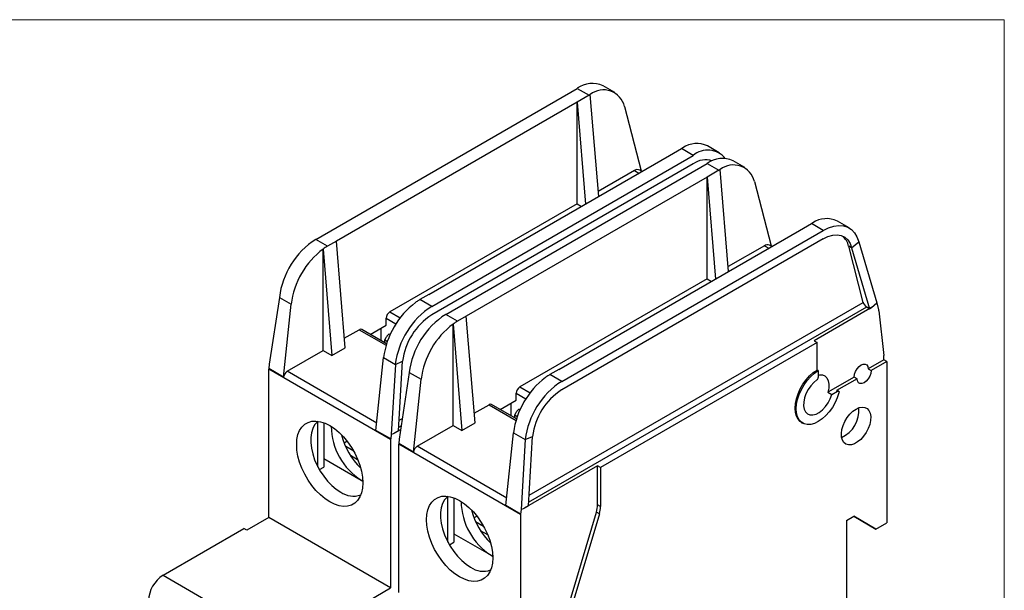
# Model space of a CAD drawing. Header units: inches. Extents: x 0 to 17, y 0 to 11.
# Tile 10 of 10: x 13.3 to 17, y 8.8 to 11. Entities that reach past the tile are written whole.
import ezdxf

# ---------------------------------------------------------------- set-up
doc = ezdxf.new("R2010")
doc.units = ezdxf.units.IN
doc.header["$MEASUREMENT"] = 0
doc.linetypes.add('SLD-Solid', pattern=[0])
doc.layers.add('SLD-DEFPOINTS', color=7, linetype='Continuous')

# ---------------------------------------------------------------- blocks, each defined once
blk = doc.blocks.new('Block2')
at = {"color": 7, "linetype": 'SLD-Solid', "lineweight": 18}
for p, q in [((17, 11), (0, 11)), ((17, 0), (17, 11))]:
    blk.add_line(p, q, dxfattribs=at)

msp = doc.modelspace()

# ---------------------------------------------------------------- linework, layer by layer
for p, q in [((14.3887, 10.1673), (15.3805, 10.7398)), ((15.3805, 10.7398), (15.425, 10.7141)), ((15.5234, 10.7239), (15.4789, 10.7496)), ((15.3798, 10.688), (14.4667, 10.1609)), ((15.425, 10.7141), (15.3798, 10.688)), ((15.3798, 10.3022), (15.3798, 10.688)), ((15.3798, 10.688), (15.4116, 10.3014)), ((15.4618, 10.3303), (15.4299, 10.7168)), ((15.5598, 10.6713), (15.6224, 10.4267)), ((15.7305, 10.4855), (15.7758, 10.5116)), ((15.8203, 10.4859), (15.7758, 10.5116)), ((15.9187, 10.4957), (15.8742, 10.5214)), ((14.8174, 9.9584), (15.7305, 10.4855)), ((14.8285, 9.9134), (15.8203, 10.4859)), ((16.0162, 10.4394), (15.9716, 10.4651)), ((15.8203, 10.4538), (14.8285, 9.8812)), ((14.8814, 9.8828), (15.8732, 10.4554)), ((15.5974, 10.4279), (15.4602, 10.3487)), ((15.5974, 10.4279), (15.614, 10.4183)), ((15.6256, 10.4249), (15.6171, 10.4298)), ((15.9178, 10.4297), (15.8725, 10.4035)), ((15.8732, 10.4554), (15.9178, 10.4297)), ((15.9545, 10.0459), (15.9226, 10.4324)), ((15.8725, 10.4035), (14.9594, 9.8764)), ((15.8725, 10.0178), (15.8725, 10.4035)), ((15.8725, 10.4035), (15.9044, 10.017)), ((16.0525, 10.3868), (16.1152, 10.1423)), ((15.3798, 10.3022), (14.6699, 9.8924)), ((15.3798, 10.3022), (15.3964, 10.2926)), ((16.4115, 10.2112), (16.3669, 10.2369)), ((15.3102, 9.6739), (16.2233, 10.2011)), ((15.3213, 9.6289), (16.3131, 10.2015)), ((16.2233, 10.2011), (16.2685, 10.2272)), ((16.3131, 10.2015), (16.2685, 10.2272)), ((14.4332, 10.1416), (14.3887, 10.1673)), ((14.4667, 10.1609), (14.4332, 10.1416)), ((14.5001, 9.7558), (14.4667, 10.1609)), ((16.3131, 10.1693), (15.3213, 9.5968)), ((16.4209, 10.1351), (16.4479, 10.1586)), ((16.4479, 10.1586), (16.5168, 9.9265)), ((14.4165, 9.7462), (14.4165, 10.1308)), ((14.4165, 10.1308), (14.4166, 10.1307)), ((14.4166, 10.1307), (14.4499, 9.7269)), ((16.0901, 10.1434), (15.953, 10.0642)), ((16.0901, 10.1434), (16.1068, 10.1338)), ((16.1183, 10.1405), (16.1098, 10.1454)), ((16.4643, 9.9287), (16.4098, 10.1415)), ((16.4209, 10.1351), (16.4098, 10.1415)), ((16.4209, 10.1351), (16.4893, 9.9047)), ((15.8725, 10.0178), (15.1626, 9.608)), ((15.8725, 10.0178), (15.8892, 10.0082)), ((14.2506, 9.9473), (14.2124, 9.6944)), ((14.2506, 9.9473), (14.2952, 9.9216)), ((14.8174, 9.9584), (14.784, 9.9391)), ((14.8285, 9.9134), (14.784, 9.9391)), ((14.2663, 9.6454), (14.2952, 9.9216)), ((14.7672, 9.9283), (14.7673, 9.9283)), ((14.7672, 9.9283), (14.7672, 9.9282)), ((15.1958, 9.1707), (16.4783, 9.9111)), ((15.1974, 9.1974), (16.4643, 9.9287)), ((16.4966, 9.9088), (16.279, 9.7831)), ((16.4783, 9.9111), (16.4893, 9.9047)), ((16.4893, 9.9047), (16.4966, 9.9088)), ((16.4966, 9.9088), (16.5168, 9.9265)), ((16.5168, 9.9265), (16.5235, 9.9002)), ((16.5242, 9.8965), (16.5434, 9.7269)), ((14.656, 9.8426), (14.656, 9.8683)), ((14.656, 9.8683), (14.6928, 9.8471)), ((14.6699, 9.8924), (14.7087, 9.87)), ((14.926, 9.8571), (14.8814, 9.8828)), ((14.9594, 9.8764), (14.926, 9.8571)), ((14.9928, 9.4714), (14.9594, 9.8764)), ((14.497, 9.7926), (14.553, 9.8249)), ((14.553, 9.8249), (14.6554, 9.7658)), ((14.6572, 9.7714), (14.5628, 9.8259)), ((14.5949, 9.8074), (14.656, 9.8426)), ((14.6365, 9.7834), (14.6365, 9.8313)), ((14.9093, 9.4617), (14.9093, 9.8463)), ((14.9093, 9.8463), (14.9094, 9.8463)), ((14.9094, 9.8463), (14.9427, 9.4424)), ((14.6504, 9.7863), (14.656, 9.796)), ((14.6504, 9.7863), (14.6603, 9.7806)), ((14.6504, 9.7753), (14.6504, 9.7863)), ((14.6671, 9.8088), (14.6709, 9.8067)), ((14.4499, 9.7269), (14.5001, 9.7558)), ((16.2901, 9.7767), (15.4689, 9.3026)), ((16.279, 9.7831), (16.2901, 9.7767)), ((16.2901, 9.6722), (16.2901, 9.7767)), ((14.2801, 9.6674), (14.4165, 9.7462)), ((14.4165, 9.7462), (14.4499, 9.7269)), ((14.6171, 9.4429), (14.6459, 9.7191)), ((14.6459, 9.7191), (14.6905, 9.6934)), ((16.5434, 9.7108), (16.4836, 9.6762)), ((16.5434, 9.7108), (16.5434, 9.7269)), ((16.5546, 9.7044), (16.5434, 9.7108)), ((14.6727, 9.4087), (14.2105, 9.6755)), ((14.2105, 9.1129), (14.2105, 9.6755)), ((14.2124, 9.6944), (14.2106, 9.6776)), ((14.2663, 9.6454), (14.2106, 9.6776)), ((14.6905, 9.6934), (14.6745, 9.4276)), ((14.6905, 9.6934), (14.7181, 9.7052)), ((14.7023, 9.442), (14.7181, 9.7052)), ((15.3102, 9.6739), (15.2767, 9.6546)), ((16.2943, 9.6698), (16.2901, 9.6722)), ((16.4836, 9.6762), (16.4947, 9.6698)), ((16.5546, 9.7044), (16.4947, 9.6698)), ((16.5546, 9.7044), (16.5546, 9.0936)), ((14.62, 9.4712), (14.2801, 9.6674)), ((14.7434, 9.6629), (14.7052, 9.4099)), ((14.7434, 9.6629), (14.7879, 9.6371)), ((14.7591, 9.361), (14.7879, 9.6371)), ((15.26, 9.6439), (15.2599, 9.6438)), ((15.26, 9.6439), (15.2601, 9.6438)), ((15.3213, 9.6289), (15.2767, 9.6546)), ((16.2943, 9.6698), (16.2943, 9.6438)), ((16.4307, 9.6457), (16.3306, 9.5879)), ((16.4418, 9.6393), (16.3634, 9.594)), ((16.4418, 9.6393), (16.4307, 9.6457)), ((15.1626, 9.608), (15.2014, 9.5856)), ((15.1487, 9.5581), (15.1487, 9.5839)), ((15.1487, 9.5839), (15.1855, 9.5626)), ((16.3306, 9.5879), (16.3459, 9.5791)), ((16.3459, 9.5791), (16.3676, 9.5916)), ((16.3634, 9.594), (16.3676, 9.5916)), ((16.3715, 9.592), (16.3674, 9.5944)), ((14.9898, 9.5082), (15.0457, 9.5405)), ((15.0457, 9.5405), (15.1482, 9.4813)), ((15.1499, 9.487), (15.0555, 9.5414)), ((15.0877, 9.5229), (15.1487, 9.5581)), ((15.1292, 9.4989), (15.1292, 9.5469)), ((15.1598, 9.5244), (15.1636, 9.5222)), ((14.7047, 9.4818), (14.7171, 9.489)), ((15.1431, 9.5019), (15.1487, 9.5115)), ((15.1431, 9.5019), (15.153, 9.4962)), ((15.1431, 9.4909), (15.1431, 9.5019)), ((14.3971, 9.3047), (14.3971, 9.4772)), ((14.4193, 9.4723), (14.4193, 9.3042)), ((14.7031, 9.4552), (14.7128, 9.4608)), ((14.7729, 9.383), (14.9093, 9.4617)), ((14.9093, 9.4617), (14.9427, 9.4424)), ((14.9427, 9.4424), (14.9928, 9.4714)), ((16.231, 9.4735), (16.2352, 9.4711)), ((14.6728, 9.4108), (14.6171, 9.4429)), ((14.6745, 9.4276), (14.6728, 9.4108)), ((14.6745, 9.4276), (14.6866, 9.4328)), ((14.7107, 9.4467), (14.6866, 9.4328)), ((14.6866, 9.4328), (14.7023, 9.442)), ((15.1098, 9.1585), (15.1387, 9.4346)), ((15.1387, 9.4346), (15.1832, 9.4089)), ((15.1832, 9.4089), (15.2108, 9.4208)), ((15.195, 9.1575), (15.2108, 9.4208)), ((14.4959, 9.3966), (14.5069, 9.4029)), ((14.5325, 9.3642), (14.5022, 9.3817)), ((14.6727, 9.4087), (14.6727, 8.8461)), ((15.1654, 9.1242), (14.7033, 9.391)), ((14.7033, 8.8284), (14.7033, 9.391)), ((14.7052, 9.4099), (14.7034, 9.3931)), ((14.7591, 9.361), (14.7034, 9.3931)), ((15.1128, 9.1867), (14.7729, 9.383)), ((15.1832, 9.4089), (15.1673, 9.1432)), ((14.4193, 9.3363), (14.5613, 9.2543)), ((14.52, 9.3489), (14.5476, 9.3329)), ((14.4026, 9.2945), (14.4193, 9.3042)), ((15.4577, 9.309), (15.1793, 9.1483)), ((15.4577, 9.1612), (15.4577, 9.309)), ((15.4689, 9.3026), (15.4577, 9.309)), ((15.4689, 9.3026), (15.4689, 9.1548)), ((14.5613, 9.2543), (14.5668, 9.2513)), ((14.5613, 9.2543), (14.5668, 9.2512)), ((14.8898, 9.0203), (14.8898, 9.1928)), ((14.9121, 9.1879), (14.9121, 9.0197)), ((15.1655, 9.1263), (15.1098, 9.1585)), ((15.1793, 9.1483), (15.195, 9.1575)), ((15.4689, 9.1548), (15.4577, 9.1612)), ((14.2105, 9.1129), (14.127, 9.0647)), ((14.6727, 8.8461), (14.2105, 9.1129)), ((14.9886, 9.1121), (14.9996, 9.1185)), ((15.1654, 9.1242), (15.1654, 8.5616)), ((15.1673, 9.1432), (15.1655, 9.1263)), ((15.1673, 9.1432), (15.1793, 9.1483)), ((15.2855, 8.574), (15.4534, 9.1339)), ((15.4645, 9.1275), (15.2966, 8.5676)), ((15.4645, 9.1275), (15.4534, 9.1339)), ((16.4015, 9.1016), (16.4293, 9.1177)), ((16.4293, 9.1177), (16.5128, 9.0695)), ((16.5128, 9.0695), (16.4293, 9.1177)), ((15.0253, 9.0797), (14.9949, 9.0972)), ((16.4015, 9.1016), (16.4015, 7.9604)), ((16.5128, 9.0695), (16.5546, 9.0936)), ((13.8097, 8.8943), (14.1159, 9.0711)), ((14.127, 9.0647), (14.1159, 9.0711)), ((14.9121, 9.0518), (15.0541, 8.9699)), ((15.0128, 9.0644), (15.0404, 9.0485)), ((14.8954, 9.0101), (14.9121, 9.0197)), ((15.0541, 8.9699), (15.0595, 8.9669)), ((15.0541, 8.9699), (15.0596, 8.9667)), ((13.8097, 8.8943), (14.2941, 8.6147)), ((14.5891, 8.7979), (14.6727, 8.8461))]:
    msp.add_line(p, q)
at = {"flags": 128}
for points in [[(16.3131, 10.2015), (16.3334, 10.2115), (16.3533, 10.2178), (16.3723, 10.2204), (16.3901, 10.2191), (16.4062, 10.214), (16.4203, 10.2051), (16.4321, 10.1928), (16.4413, 10.1772), (16.4479, 10.1586)], [(16.3131, 10.1693), (16.3313, 10.1781), (16.3491, 10.1832), (16.3659, 10.1844), (16.3813, 10.1817), (16.3948, 10.1752), (16.4061, 10.1651), (16.4149, 10.1516), (16.4209, 10.1351)], [(16.231, 9.4735), (16.2262, 9.4768), (16.2178, 9.4857), (16.2117, 9.4974), (16.2079, 9.5115), (16.2066, 9.5275), (16.2078, 9.545), (16.2116, 9.5634), (16.2177, 9.5822), (16.2261, 9.6008), (16.2364, 9.6186), (16.2483, 9.6352), (16.2615, 9.6499), (16.2756, 9.6624), (16.2901, 9.6722)], [(16.4307, 9.6457), (16.432, 9.6559), (16.4357, 9.6666), (16.4416, 9.6767), (16.449, 9.6853), (16.4571, 9.6915), (16.4653, 9.6947), (16.4727, 9.6946), (16.4785, 9.6913), (16.4823, 9.6849), (16.4836, 9.6762)], [(16.3728, 9.586), (16.3667, 9.5672), (16.3584, 9.5486), (16.3481, 9.5307), (16.3362, 9.5142), (16.323, 9.4994), (16.309, 9.4869), (16.2944, 9.477), (16.2799, 9.4701), (16.2659, 9.4663), (16.2526, 9.4657), (16.2407, 9.4685), (16.2304, 9.4744), (16.222, 9.4833), (16.2158, 9.495), (16.212, 9.5091), (16.2108, 9.5251), (16.212, 9.5426), (16.2158, 9.561), (16.2219, 9.5798), (16.2303, 9.5984), (16.2406, 9.6162), (16.2525, 9.6328), (16.2657, 9.6475), (16.2798, 9.66), (16.2943, 9.6698)], [(16.2892, 9.6345), (16.2771, 9.6246), (16.2658, 9.6122), (16.2559, 9.5978), (16.2479, 9.5823), (16.2423, 9.5663), (16.2392, 9.5506), (16.2388, 9.5361), (16.2412, 9.5235), (16.2462, 9.5133), (16.2535, 9.506), (16.2629, 9.5021), (16.2739, 9.5018), (16.2859, 9.505), (16.2982, 9.5115), (16.3104, 9.5212), (16.3218, 9.5334), (16.3318, 9.5476), (16.34, 9.5631), (16.3459, 9.5791)], [(16.2943, 9.6529), (16.2988, 9.6537), (16.31, 9.6535), (16.3196, 9.6496), (16.3271, 9.6423), (16.3322, 9.6318), (16.3345, 9.6188), (16.334, 9.6039), (16.3306, 9.5879)], [(16.4947, 9.6698), (16.4934, 9.6596), (16.4897, 9.6489), (16.4838, 9.6388), (16.4764, 9.6302), (16.4683, 9.624), (16.4601, 9.6208), (16.4527, 9.6209), (16.4469, 9.6242), (16.4431, 9.6306), (16.4418, 9.6393)], [(16.3676, 9.5916), (16.3689, 9.5922), (16.3702, 9.5924), (16.3713, 9.5921), (16.3722, 9.5915), (16.3728, 9.5905), (16.3731, 9.5892), (16.3731, 9.5877), (16.3728, 9.586)], [(16.4376, 9.5243), (16.4496, 9.5297), (16.461, 9.5319), (16.4713, 9.5307), (16.4801, 9.5262), (16.4868, 9.5186), (16.4913, 9.5082), (16.4932, 9.4956), (16.4926, 9.4814), (16.4894, 9.4661), (16.4837, 9.4506), (16.4759, 9.4355), (16.4663, 9.4215), (16.4554, 9.4094), (16.4437, 9.3996), (16.4316, 9.3927), (16.4199, 9.3889), (16.4089, 9.3884), (16.3994, 9.3913), (16.3916, 9.3974), (16.3859, 9.4064), (16.3827, 9.4179), (16.382, 9.4314), (16.384, 9.4463), (16.3885, 9.4618), (16.3952, 9.4772), (16.4039, 9.4918), (16.4143, 9.5049), (16.4257, 9.5159), (16.4376, 9.5243)], [(14.3163, 9.3894), (14.3175, 9.4093), (14.3213, 9.4272), (14.3276, 9.443), (14.3362, 9.4562), (14.3469, 9.4665), (14.3595, 9.4738), (14.3738, 9.4779), (14.3895, 9.4787), (14.4063, 9.4763), (14.4238, 9.4706), (14.4416, 9.4618), (14.4594, 9.45), (14.4769, 9.4355), (14.4937, 9.4186), (14.5094, 9.3997), (14.5237, 9.379), (14.5363, 9.3571), (14.547, 9.3344), (14.5556, 9.3114), (14.5618, 9.2884), (14.5656, 9.266), (14.5669, 9.2447), (14.5656, 9.2248), (14.5618, 9.2068), (14.5556, 9.1911), (14.547, 9.1779), (14.5363, 9.1676), (14.5237, 9.1603), (14.5094, 9.1562), (14.4937, 9.1553), (14.4769, 9.1578), (14.4594, 9.1635), (14.4416, 9.1723), (14.4238, 9.1841), (14.4063, 9.1986), (14.3895, 9.2155), (14.3738, 9.2344), (14.3595, 9.255), (14.3469, 9.2769), (14.3362, 9.2997), (14.3276, 9.3227), (14.3213, 9.3457), (14.3175, 9.3681), (14.3163, 9.3894)], [(14.398, 9.4779), (14.3941, 9.4748), (14.3845, 9.4641), (14.3771, 9.4506), (14.3721, 9.4347), (14.3695, 9.4167), (14.3695, 9.397), (14.3721, 9.3761), (14.3771, 9.3543), (14.3845, 9.3323), (14.3941, 9.3105), (14.4057, 9.2893), (14.4191, 9.2694), (14.4338, 9.251), (14.4497, 9.2346), (14.4663, 9.2206), (14.4834, 9.2093)], [(14.809, 9.1049), (14.8103, 9.1248), (14.8141, 9.1428), (14.8203, 9.1585), (14.8289, 9.1717), (14.8396, 9.182), (14.8523, 9.1893), (14.8666, 9.1935), (14.8823, 9.1943), (14.899, 9.1918), (14.9165, 9.1861), (14.9343, 9.1773), (14.9522, 9.1655), (14.9697, 9.1511), (14.9864, 9.1342), (15.0021, 9.1152), (15.0164, 9.0946), (15.0291, 9.0727), (15.0398, 9.05), (15.0483, 9.0269), (15.0546, 9.0039), (15.0584, 8.9816), (15.0597, 8.9602), (15.0584, 8.9404), (15.0546, 8.9224), (15.0483, 8.9067), (15.0398, 8.8935), (15.0291, 8.8831), (15.0164, 8.8758), (15.0021, 8.8717), (14.9864, 8.8709), (14.9697, 8.8733), (14.9522, 8.879), (14.9343, 8.8879), (14.9165, 8.8996), (14.899, 8.9141), (14.8823, 8.931), (14.8666, 8.95), (14.8523, 8.9706), (14.8396, 8.9925), (14.8289, 9.0152), (14.8203, 9.0383), (14.8141, 9.0612), (14.8103, 9.0836), (14.809, 9.1049)], [(14.8907, 9.1934), (14.8869, 9.1904), (14.8773, 9.1797), (14.8699, 9.1662), (14.8648, 9.1503), (14.8623, 9.1322), (14.8623, 9.1125), (14.8648, 9.0916), (14.8699, 9.0699), (14.8773, 9.0479), (14.8869, 9.026), (14.8985, 9.0049), (14.9118, 8.9849), (14.9266, 8.9665), (14.9425, 8.9502), (14.9591, 8.9362), (14.9761, 8.9249)]]:
    msp.add_lwpolyline(points, dxfattribs=at)
for centre, radius, start, end in [((15.438, 10.6609), 0.0977, 65.2478, 126.0627), ((15.4801, 10.6519), 0.082, 13.6526, 127.7239), ((15.8336, 10.4357), 0.0948, 64.6549, 123.9438), ((15.8752, 10.4207), 0.0852, 38.8174, 130.0742), ((15.8673, 10.388), 0.0808, 72.0065, 125.5282), ((15.9307, 10.3764), 0.0977, 65.2478, 126.0627), ((15.6089, 10.4122), 0.0195, 65.1179, 126.1925), ((15.9728, 10.3675), 0.082, 13.6526, 127.7239), ((16.3263, 10.1512), 0.0948, 64.6549, 123.9438), ((14.5535, 9.9106), 0.3051, 122.694, 173.0799), ((16.3437, 10.1273), 0.0675, 12.0953, 51.2073), ((14.6048, 9.8817), 0.3122, 127.0892, 172.6637), ((16.1016, 10.1277), 0.0195, 65.1179, 126.1925), ((14.9556, 9.6793), 0.3122, 127.0862, 172.6668), ((14.9933, 9.6566), 0.3051, 122.694, 173.0799), ((16.497, 9.8935), 0.0274, 6.3208, 14.2171), ((14.6862, 9.8669), 0.0303, 122.6055, 177.3945), ((14.9607, 9.6756), 0.2444, 122.7314, 173.0426), ((15.0462, 9.6261), 0.3051, 122.694, 173.0799), ((14.5587, 9.8169), 0.0099, 65.6929, 125.6176), ((15.0976, 9.5973), 0.3122, 127.0892, 172.6637), ((14.2309, 9.6754), 0.0203, 173.9525, 179.9084), ((14.2968, 9.6416), 0.0307, 122.8603, 172.9137), ((15.4483, 9.3948), 0.3122, 127.0862, 172.6668), ((16.282, 9.6444), 0.0122, 305.8204, 357.1925), ((15.1789, 9.5825), 0.0303, 122.6055, 177.3945), ((15.4861, 9.3722), 0.3051, 122.694, 173.0799), ((15.4534, 9.3912), 0.2444, 122.7314, 173.0426), ((16.3657, 9.5909), 0.00382, 64.5108, 126.7996), ((15.0515, 9.5324), 0.0099, 65.6929, 125.6176), ((16.3368, 9.5182), 0.1115, 294.4002, 5.6052), ((14.6925, 9.4615), 0.2452, 180.7414, 237.6605), ((14.7451, 9.4923), 0.267, 194.2997, 225.6949), ((14.693, 9.4087), 0.0203, 173.9525, 179.9084), ((14.7236, 9.391), 0.0203, 173.9525, 179.9084), ((14.7895, 9.3572), 0.0307, 122.8603, 172.9137), ((14.5314, 9.2775), 0.0834, 234.797, 289.3667), ((15.1852, 9.177), 0.2452, 180.7414, 237.6605), ((15.3616, 9.1624), 0.0961, 342.7399, 359.2904), ((15.3727, 9.156), 0.0961, 342.7399, 359.2904), ((15.2379, 9.2078), 0.267, 194.2997, 225.6949), ((15.1858, 9.1242), 0.0203, 173.9525, 179.9084), ((15.0242, 8.993), 0.0834, 234.797, 289.3667), ((13.8749, 8.7924), 0.121, 122.6055, 177.3945)]:
    msp.add_arc(centre, radius, start, end)
for centre, major_axis, ratio, start_param, end_param in [((15.4389, 10.5453), (0.0818, 0.1796), 0.631594, 0.689506, 0.724499), ((15.7619, 10.3589), (0.1118, 0.1626), 0.517294, 0.79116, 0.826142), ((15.9317, 10.2609), (0.0818, 0.1796), 0.631594, 0.689506, 0.724499), ((16.2546, 10.0745), (0.1118, 0.1626), 0.517294, 0.79116, 0.826142), ((14.4471, 9.9728), (0.0818, 0.1796), 0.631594, 0.724499, 0.84466), ((16.4754, 9.9223), (-0.0103, 0.0122), 0.417374, 0.709997, 2.280793), ((14.9399, 9.6883), (0.0818, 0.1796), 0.631594, 0.724499, 0.84466)]:
    msp.add_ellipse(centre, major_axis=major_axis, ratio=ratio, start_param=start_param, end_param=end_param)
for points, knots in [([(14.784, 9.9391), (14.7821, 9.938), (14.7784, 9.9358), (14.7728, 9.9322), (14.7691, 9.9296), (14.7672, 9.9283)], [0, 0, 0, 0, 0.333058, 0.66639, 1, 1, 1, 1]), ([(14.656, 9.796), (14.6566, 9.797), (14.6578, 9.799), (14.6597, 9.8016), (14.6614, 9.8036), (14.6632, 9.8055), (14.665, 9.8072), (14.6664, 9.8083), (14.6671, 9.8088)], [0, 0, 0, 0, 0.214572, 0.399449, 0.554638, 0.680157, 0.847002, 1, 1, 1, 1]), ([(15.2767, 9.6546), (15.2749, 9.6535), (15.2712, 9.6513), (15.2656, 9.6478), (15.2618, 9.6452), (15.26, 9.6439)], [0, 0, 0, 0, 0.333058, 0.66639, 1, 1, 1, 1]), ([(15.1487, 9.5115), (15.1493, 9.5126), (15.1505, 9.5146), (15.1524, 9.5171), (15.1542, 9.5192), (15.1559, 9.521), (15.1578, 9.5228), (15.1592, 9.5239), (15.1598, 9.5244)], [0, 0, 0, 0, 0.214572, 0.399449, 0.554638, 0.680157, 0.847002, 1, 1, 1, 1])]:
    msp.add_open_spline(points, degree=3, knots=knots)

# ---------------------------------------------------------------- block references
at = {"layer": 'SLD-DEFPOINTS'}
msp.add_blockref('Block2', (0, 0), dxfattribs=at)

doc.saveas('drawing.dxf')
